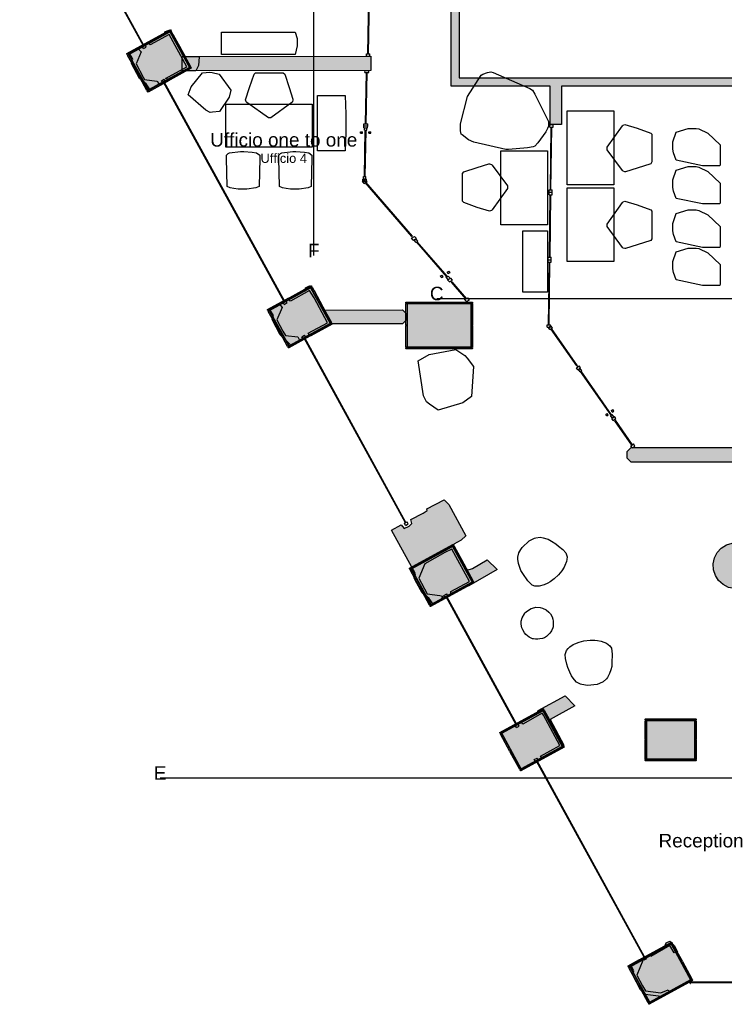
# Model space of a CAD drawing. Header units: millimetres. Extents: x -4985 to 43235, y -185 to 35000.
# Tile 1 of 13: x 717 to 12177, y 2317 to 18334. Entities that reach past the tile are written whole.
import ezdxf
from ezdxf.enums import TextEntityAlignment as Align

# ---------------------------------------------------------------- set-up
doc = ezdxf.new("R2010")
doc.units = ezdxf.units.MM
for name, color, linetype in [('A-ARREDI', 9, 'Continuous'), ('A-MURI-ESISTENTI', 7, 'Continuous'), ('A-MURI-NUOVI', 40, 'Continuous'), ('A-PARETI-VETRATE', 5, 'Continuous'), ('A-PILASTRI', 8, 'Continuous'), ('A-TESTI', 7, 'Continuous'), ('A-TRACCE-SEZIONI', 1, 'Continuous'), ('A-VETRINE', 4, 'Continuous')]:
    doc.layers.add(name, color=color, linetype=linetype)
doc.styles.add('VISIO', font='arial.ttf')

msp = doc.modelspace()

# ---------------------------------------------------------------- hatches: boundary and pattern name
at = {"layer": 'A-MURI-ESISTENTI'}
for points in [[(12150, 25885), (8180, 25885), (8180, 25880), (8175, 25880), (8175, 21550), (8110, 21485), (8030, 21484), (8030, 21485), (7755, 21480), (7755, 19930), (7865, 19920), (7865, 17390), (8442, 17389), (9343, 17389), (9530, 17389), (12350, 17389), (12350, 17385), (12420, 17385), (12485, 17320), (12490, 16635), (15950, 16635), (15950, 16505), (12420, 16505), (12355, 16570), (12350, 17255), (9530, 17255), (9530, 16627), (9343, 16627), (9343, 17255), (7735, 17255), (7735, 17389), (7735, 26250), (7800, 26315), (9050, 26315), (9055, 26410), (9120, 26475), (9220, 26475), (9285, 26410), (9290, 26315), (12150, 26315), (12150, 25885)], [(3150, 17365), (3087, 17378), (3435, 17567), (3147, 18096), (2840, 17925), (2805, 17950), (3040, 18075), (3085, 18110), (3080, 18135), (3140, 18165), (3215, 18090), (3410, 17735), (3635, 17730), (3625, 17590), (3580, 17505), (3400, 17505), (3150, 17365)], [(2840, 17195), (2775, 17290), (2665, 17380), (2535, 17620), (2555, 17690), (2505, 17790), (2640, 17865), (2695, 17810), (2609, 17618), (2725, 17400), (2749, 17364), (2950, 17335), (2985, 17290), (2840, 17195)], [(5430, 13195), (5410, 13235), (5725, 13405), (5505, 13810), (5433, 13930), (5120, 13755), (5095, 13790), (5370, 13935), (5365, 13970), (5430, 14005), (5505, 13930), (5785, 13410), (5710, 13335), (5690, 13345), (5430, 13195)], [(5130, 13035), (4955, 13210), (4825, 13460), (4845, 13520), (4785, 13620), (4940, 13705), (4985, 13650), (4900, 13452), (4995, 13270), (5039, 13198), (5240, 13175), (5265, 13130), (5260, 13105), (5130, 13035)], [(15790, 11135), (10665, 11135), (10600, 11200), (10600, 11310), (10665, 11375), (15690, 11375), (15695, 11330), (15655, 11280), (15790, 11135)], [(7440, 8825), (7375, 8920), (7265, 9010), (7175, 9170), (7135, 9250), (7155, 9320), (6765, 10030), (6920, 10115), (6970, 10055), (7050, 10095), (7095, 10140), (7080, 10205), (7280, 10305), (7345, 10350), (7340, 10375), (7620, 10525), (7695, 10450), (7975, 9940), (7900, 9865), (7780, 9805), (7775, 9780), (7995, 9380), (8080, 9405), (8320, 9545), (8485, 9390), (8020, 9125), (8000, 9135), (7730, 8995), (7730, 9035), (8032, 9197), (7744, 9722), (7630, 9665), (7308, 9485), (7207, 9248), (7347, 8994), (7550, 8965), (7596, 8956), (7570, 8895), (7440, 8825)], [(9210, 6315), (9190, 6355), (9501, 6526), (9235, 7020), (9213, 7051), (8900, 6875), (8875, 6910), (9130, 7045), (9150, 7095), (9590, 7335), (9745, 7170), (9345, 6950), (9565, 6530), (9490, 6455), (9470, 6465), (9210, 6315)], [(10980, 3095), (10960, 3135), (11210, 3265), (11230, 3315), (11290, 3345), (11365, 3270), (11415, 3170), (11360, 3155), (11292, 3271), (10980, 3095)], [(11150, 2445), (10890, 2475), (10815, 2550), (10685, 2800), (10705, 2860), (10650, 2965), (10800, 3045), (10853, 3028), (10754, 2792), (10845, 2620), (10894, 2538), (11144, 2505), (11267, 2555), (11285, 2510), (11150, 2445)]]:
    msp.add_hatch(color=7, dxfattribs=at).paths.add_polyline_path(points)
at = {"layer": 'A-MURI-NUOVI'}
for points in [[(6428, 17510), (3358, 17503), (3358, 17735), (3415, 17735), (6427, 17742), (6428, 17510)], [(6941, 13386), (5790, 13386), (5665, 13610), (6941, 13616), (7006, 13550), (7006, 13450), (6941, 13386)], [(12584, 9760), (12657, 9695), (12710, 9612), (12740, 9519), (12743, 9452), (12371, 9452), (12371, 9084), (12432, 9084), (12340, 9079), (12244, 9100), (12158, 9144), (12085, 9210), (12032, 9292), (12002, 9386), (11998, 9483), (12018, 9579), (12063, 9666), (12129, 9738), (12211, 9791), (12304, 9821), (12402, 9826), (12497, 9805), (12584, 9760)]]:
    msp.add_hatch(color=40, dxfattribs=at).paths.add_polyline_path(points)
at = {"layer": 'A-PILASTRI'}
for points in [[(3476, 17557), (2810, 17191), (2493, 17769), (3159, 18135), (3476, 17557)], [(3178, 18155), (2824, 17961), (2818, 17973), (2819, 17978), (3165, 18169), (3171, 18167), (3178, 18155)], [(3323, 17853), (3166, 18139), (3178, 18146), (3183, 18144), (3337, 17865), (3335, 17859), (3323, 17853)], [(2819, 17958), (2466, 17764), (2459, 17776), (2461, 17782), (2807, 17972), (2812, 17970), (2819, 17958)], [(3484, 17561), (3326, 17847), (3338, 17854), (3344, 17852), (3497, 17573), (3496, 17568), (3484, 17561)], [(2486, 17766), (2643, 17479), (2631, 17472), (2625, 17474), (2472, 17753), (2473, 17759), (2486, 17766)], [(2646, 17474), (2803, 17187), (2791, 17180), (2786, 17182), (2632, 17462), (2634, 17467), (2646, 17474)], [(3150, 17368), (3503, 17562), (3510, 17550), (3508, 17545), (3162, 17354), (3157, 17356), (3150, 17368)], [(2792, 17171), (3145, 17365), (3151, 17353), (3150, 17348), (2804, 17158), (2798, 17159), (2792, 17171)], [(5765, 13393), (5099, 13028), (4781, 13606), (5448, 13972), (5765, 13393)], [(5466, 13991), (5113, 13797), (5106, 13810), (5108, 13815), (5454, 14005), (5460, 14004), (5466, 13991)], [(5612, 13689), (5454, 13976), (5467, 13982), (5472, 13981), (5626, 13701), (5624, 13696), (5612, 13689)], [(5108, 13794), (4755, 13600), (4748, 13613), (4750, 13618), (5096, 13808), (5101, 13807), (5108, 13794)], [(5772, 13397), (5615, 13684), (5627, 13690), (5632, 13689), (5786, 13409), (5784, 13404), (5772, 13397)], [(7537, 13723), (6999, 13723), (6999, 13737), (7003, 13741), (7533, 13741), (7537, 13737), (7537, 13723)], [(7017, 13715), (7017, 13363), (7003, 13363), (6999, 13367), (6999, 13711), (7003, 13715), (7017, 13715)], [(8055, 13005), (7025, 13005), (7025, 13715), (8055, 13715), (8055, 13005)], [(8081, 13723), (7543, 13723), (7543, 13737), (7547, 13741), (8077, 13741), (8081, 13737), (8081, 13723)], [(8063, 13363), (8063, 13715), (8077, 13715), (8081, 13711), (8081, 13367), (8077, 13363), (8063, 13363)], [(4774, 13602), (4932, 13316), (4919, 13309), (4914, 13310), (4760, 13590), (4762, 13595), (4774, 13602)], [(4935, 13310), (5092, 13024), (5080, 13017), (5074, 13018), (4921, 13298), (4922, 13304), (4935, 13310)], [(5438, 13205), (5792, 13399), (5798, 13386), (5797, 13381), (5451, 13191), (5445, 13192), (5438, 13205)], [(7017, 13357), (7017, 13005), (7003, 13005), (6999, 13009), (6999, 13353), (7003, 13357), (7017, 13357)], [(8063, 13005), (8063, 13357), (8077, 13357), (8081, 13353), (8081, 13009), (8077, 13005), (8063, 13005)], [(5080, 13008), (5433, 13202), (5440, 13190), (5438, 13184), (5092, 12994), (5087, 12996), (5080, 13008)], [(6999, 12997), (7537, 12997), (7537, 12983), (7533, 12979), (7003, 12979), (6999, 12983), (6999, 12997)], [(7543, 12997), (8081, 12997), (8081, 12983), (8077, 12979), (7547, 12979), (7543, 12983), (7543, 12997)], [(7776, 9783), (7422, 9589), (7415, 9602), (7417, 9607), (7764, 9797), (7769, 9795), (7776, 9783)], [(7921, 9480), (7764, 9767), (7776, 9774), (7781, 9772), (7935, 9492), (7933, 9487), (7921, 9480)], [(8074, 9184), (7407, 8820), (7090, 9399), (7757, 9763), (8074, 9184)], [(7417, 9587), (7063, 9393), (7057, 9405), (7058, 9411), (7405, 9600), (7410, 9599), (7417, 9587)], [(8080, 9188), (7924, 9475), (7936, 9482), (7941, 9480), (8094, 9200), (8093, 9195), (8080, 9188)], [(7083, 9395), (7240, 9108), (7228, 9101), (7222, 9103), (7069, 9383), (7071, 9388), (7083, 9395)], [(7747, 8996), (8100, 9190), (8107, 9178), (8105, 9172), (7759, 8983), (7753, 8984), (7747, 8996)], [(7243, 9103), (7400, 8816), (7388, 8809), (7382, 8811), (7229, 9090), (7230, 9096), (7243, 9103)], [(7388, 8800), (7741, 8994), (7748, 8981), (7746, 8976), (7400, 8786), (7394, 8788), (7388, 8800)], [(9542, 6512), (8875, 6148), (8558, 6726), (9225, 7091), (9542, 6512)], [(9244, 7111), (8891, 6917), (8884, 6930), (8886, 6935), (9232, 7125), (9237, 7123), (9244, 7111)], [(9389, 6808), (9232, 7095), (9244, 7102), (9250, 7100), (9403, 6820), (9402, 6815), (9389, 6808)], [(8885, 6914), (8532, 6721), (8525, 6733), (8527, 6739), (8873, 6928), (8879, 6927), (8885, 6914)], [(11302, 6943), (10889, 6943), (10889, 6957), (10893, 6961), (11298, 6961), (11302, 6957), (11302, 6943)], [(10907, 6935), (10907, 6623), (10893, 6623), (10889, 6627), (10889, 6931), (10893, 6935), (10907, 6935)], [(11695, 6305), (10915, 6305), (10915, 6935), (11695, 6935), (11695, 6305)], [(11721, 6943), (11308, 6943), (11308, 6957), (11312, 6961), (11717, 6961), (11721, 6957), (11721, 6943)], [(11703, 6623), (11703, 6935), (11717, 6935), (11721, 6931), (11721, 6627), (11717, 6623), (11703, 6623)], [(9549, 6516), (9392, 6803), (9404, 6810), (9410, 6808), (9563, 6528), (9561, 6523), (9549, 6516)], [(8552, 6723), (8708, 6436), (8696, 6429), (8691, 6431), (8538, 6710), (8539, 6716), (8552, 6723)], [(10907, 6617), (10907, 6305), (10893, 6305), (10889, 6309), (10889, 6613), (10893, 6617), (10907, 6617)], [(11703, 6305), (11703, 6617), (11717, 6617), (11721, 6613), (11721, 6309), (11717, 6305), (11703, 6305)], [(8711, 6430), (8868, 6144), (8856, 6137), (8851, 6139), (8697, 6418), (8699, 6424), (8711, 6430)], [(9215, 6324), (9569, 6518), (9575, 6506), (9574, 6500), (9227, 6310), (9222, 6312), (9215, 6324)], [(8856, 6128), (9210, 6322), (9217, 6309), (9215, 6304), (8868, 6114), (8863, 6116), (8856, 6128)], [(10889, 6297), (11302, 6297), (11302, 6283), (11298, 6279), (10893, 6279), (10889, 6283), (10889, 6297)], [(11308, 6297), (11721, 6297), (11721, 6283), (11717, 6279), (11312, 6279), (11308, 6283), (11308, 6297)], [(11630, 2716), (10964, 2350), (10646, 2928), (11312, 3294), (11630, 2716)], [(11331, 3314), (10978, 3120), (10971, 3132), (10973, 3138), (11319, 3328), (11324, 3326), (11331, 3314)], [(11477, 3012), (11319, 3298), (11332, 3305), (11337, 3303), (11490, 3024), (11489, 3018), (11477, 3012)], [(10973, 3117), (10619, 2923), (10613, 2935), (10614, 2941), (10960, 3131), (10966, 3129), (10973, 3117)], [(10639, 2925), (10796, 2638), (10784, 2631), (10779, 2633), (10625, 2912), (10627, 2918), (10639, 2925)], [(11637, 2720), (11480, 3006), (11492, 3013), (11497, 3011), (11651, 2732), (11649, 2726), (11637, 2720)], [(10799, 2633), (10957, 2346), (10944, 2339), (10939, 2341), (10785, 2621), (10787, 2626), (10799, 2633)], [(11303, 2527), (11656, 2721), (11663, 2709), (11662, 2704), (11315, 2513), (11310, 2515), (11303, 2527)], [(10945, 2330), (11298, 2524), (11305, 2512), (11303, 2507), (10957, 2317), (10951, 2318), (10945, 2330)]]:
    msp.add_hatch(color=8, dxfattribs=at).paths.add_polyline_path(points)

# ---------------------------------------------------------------- linework, layer by layer
at = {"layer": 'A-ARREDI'}
for points in [[(4000, 17770), (4000, 18130), (5200, 18130), (5230, 18030), (5230, 17910), (5200, 17770), (4000, 17770)], [(4000, 17770), (4000, 18130), (5200, 18130), (5230, 18030), (5230, 17910), (5200, 17770), (4000, 17770)], [(4151, 17187), (4123, 17072), (3968, 16842), (3853, 16830), (3813, 16827), (3746, 16860), (3458, 17110), (3504, 17240), (3691, 17468), (3807, 17480), (3845, 17474), (3959, 17450), (4151, 17187)], [(4151, 17187), (4123, 17072), (3968, 16842), (3853, 16830), (3813, 16827), (3746, 16860), (3458, 17110), (3504, 17240), (3691, 17468), (3807, 17480), (3845, 17474), (3959, 17450), (4151, 17187)], [(5002, 17470), (5032, 17450), (5102, 17230), (5162, 17040), (5162, 17030), (5152, 17000), (5142, 16990), (4802, 16740), (4762, 16740), (4412, 16990), (4402, 17000), (4392, 17030), (4452, 17230), (4532, 17450), (4552, 17470), (5002, 17470)], [(5002, 17470), (5032, 17450), (5102, 17230), (5162, 17040), (5162, 17030), (5152, 17000), (5142, 16990), (4802, 16740), (4762, 16740), (4412, 16990), (4402, 17000), (4392, 17030), (4452, 17230), (4532, 17450), (4552, 17470), (5002, 17470)], [(8626, 16225), (8106, 16342), (8016, 16381), (7912, 16459), (7898, 16472), (7886, 16524), (7886, 16641), (8002, 17083), (8224, 17434), (8250, 17447), (8328, 17473), (8380, 17486), (8418, 17473), (9016, 17213), (9056, 17187), (9094, 17122), (9316, 16680), (9316, 16602), (9302, 16563), (9276, 16511), (9146, 16329), (9094, 16277), (9068, 16264), (8978, 16251), (8666, 16225), (8626, 16225)], [(8626, 16225), (8106, 16342), (8016, 16381), (7912, 16459), (7898, 16472), (7886, 16524), (7886, 16641), (8002, 17083), (8224, 17434), (8250, 17447), (8328, 17473), (8380, 17486), (8418, 17473), (9016, 17213), (9056, 17187), (9094, 17122), (9316, 16680), (9316, 16602), (9302, 16563), (9276, 16511), (9146, 16329), (9094, 16277), (9068, 16264), (8978, 16251), (8666, 16225), (8626, 16225)], [(6020, 16500), (6010, 16200), (5560, 16200), (5560, 17100), (6010, 17100), (6020, 16800), (6020, 16500)], [(6020, 16500), (6010, 16200), (5560, 16200), (5560, 17100), (6010, 17100), (6020, 16800), (6020, 16500)], [(4072, 16260), (4072, 16960), (5472, 16960), (5472, 16260), (4072, 16260)], [(4072, 16260), (4072, 16960), (5472, 16960), (5472, 16260), (4072, 16260)], [(10380, 15650), (9620, 15650), (9620, 16850), (10380, 16850), (10380, 15650)], [(10380, 15650), (9620, 15650), (9620, 16850), (10380, 16850), (10380, 15650)], [(11000, 16020), (10980, 15990), (10760, 15920), (10570, 15860), (10560, 15860), (10530, 15870), (10520, 15880), (10270, 16220), (10270, 16260), (10520, 16610), (10530, 16620), (10560, 16630), (10760, 16570), (10980, 16490), (11000, 16470), (11000, 16020)], [(11000, 16020), (10980, 15990), (10760, 15920), (10570, 15860), (10560, 15860), (10530, 15870), (10520, 15880), (10270, 16220), (10270, 16260), (10520, 16610), (10530, 16620), (10560, 16630), (10760, 16570), (10980, 16490), (11000, 16470), (11000, 16020)], [(11342, 16347), (11392, 16507), (11592, 16567), (11722, 16567), (11762, 16557), (11912, 16487), (12112, 16297), (12112, 15977), (12102, 15957), (11822, 15957), (11392, 16047), (11352, 16167), (11342, 16227), (11342, 16347)], [(11342, 16347), (11392, 16507), (11592, 16567), (11722, 16567), (11762, 16557), (11912, 16487), (12112, 16297), (12112, 15977), (12102, 15957), (11822, 15957), (11392, 16047), (11352, 16167), (11342, 16227), (11342, 16347)], [(4270, 15580), (4200, 15590), (4140, 15600), (4090, 15620), (4080, 16080), (4080, 16130), (4110, 16160), (4130, 16170), (4310, 16190), (4360, 16190), (4500, 16180), (4570, 16170), (4620, 16130), (4620, 16080), (4610, 15620), (4560, 15600), (4410, 15580), (4270, 15580)], [(4270, 15580), (4200, 15590), (4140, 15600), (4090, 15620), (4080, 16080), (4080, 16130), (4110, 16160), (4130, 16170), (4310, 16190), (4360, 16190), (4500, 16180), (4570, 16170), (4620, 16130), (4620, 16080), (4610, 15620), (4560, 15600), (4410, 15580), (4270, 15580)], [(5120, 15580), (5050, 15590), (4990, 15600), (4940, 15620), (4930, 16080), (4930, 16130), (4960, 16160), (4980, 16170), (5160, 16190), (5210, 16190), (5350, 16180), (5420, 16170), (5470, 16130), (5470, 16080), (5460, 15620), (5410, 15600), (5260, 15580), (5120, 15580)], [(5120, 15580), (5050, 15590), (4990, 15600), (4940, 15620), (4930, 16080), (4930, 16130), (4960, 16160), (4980, 16170), (5160, 16190), (5210, 16190), (5350, 16180), (5420, 16170), (5470, 16130), (5470, 16080), (5460, 15620), (5410, 15600), (5260, 15580), (5120, 15580)], [(8540, 16200), (9300, 16200), (9300, 15000), (8540, 15000), (8540, 16200)], [(8540, 16200), (9300, 16200), (9300, 15000), (8540, 15000), (8540, 16200)], [(7920, 15830), (7940, 15860), (8160, 15930), (8350, 15990), (8360, 15990), (8390, 15980), (8400, 15970), (8650, 15630), (8650, 15590), (8400, 15240), (8390, 15230), (8360, 15220), (8160, 15280), (7940, 15360), (7920, 15380), (7920, 15830)], [(7920, 15830), (7940, 15860), (8160, 15930), (8350, 15990), (8360, 15990), (8390, 15980), (8400, 15970), (8650, 15630), (8650, 15590), (8400, 15240), (8390, 15230), (8360, 15220), (8160, 15280), (7940, 15360), (7920, 15380), (7920, 15830)], [(11342, 15727), (11392, 15887), (11592, 15947), (11722, 15947), (11762, 15937), (11912, 15867), (12112, 15677), (12112, 15357), (12102, 15337), (11822, 15337), (11392, 15427), (11352, 15547), (11342, 15607), (11342, 15727)], [(11342, 15727), (11392, 15887), (11592, 15947), (11722, 15947), (11762, 15937), (11912, 15867), (12112, 15677), (12112, 15357), (12102, 15337), (11822, 15337), (11392, 15427), (11352, 15547), (11342, 15607), (11342, 15727)], [(10380, 14400), (9620, 14400), (9620, 15600), (10380, 15600), (10380, 14400)], [(10380, 14400), (9620, 14400), (9620, 15600), (10380, 15600), (10380, 14400)], [(11000, 14770), (10980, 14740), (10760, 14670), (10570, 14610), (10560, 14610), (10530, 14620), (10520, 14630), (10270, 14970), (10270, 15010), (10520, 15360), (10530, 15370), (10560, 15380), (10760, 15320), (10980, 15240), (11000, 15220), (11000, 14770)], [(11000, 14770), (10980, 14740), (10760, 14670), (10570, 14610), (10560, 14610), (10530, 14620), (10520, 14630), (10270, 14970), (10270, 15010), (10520, 15360), (10530, 15370), (10560, 15380), (10760, 15320), (10980, 15240), (11000, 15220), (11000, 14770)], [(11342, 15020), (11392, 15180), (11592, 15240), (11722, 15240), (11762, 15230), (11912, 15160), (12112, 14970), (12112, 14650), (12102, 14630), (11822, 14630), (11392, 14720), (11352, 14840), (11342, 14900), (11342, 15020)], [(11342, 15020), (11392, 15180), (11592, 15240), (11722, 15240), (11762, 15230), (11912, 15160), (12112, 14970), (12112, 14650), (12102, 14630), (11822, 14630), (11392, 14720), (11352, 14840), (11342, 14900), (11342, 15020)], [(9300, 13900), (8900, 13900), (8900, 14900), (9300, 14900), (9300, 13900)], [(9300, 13900), (8900, 13900), (8900, 14900), (9300, 14900), (9300, 13900)], [(11342, 14400), (11392, 14560), (11592, 14620), (11722, 14620), (11762, 14610), (11912, 14540), (12112, 14350), (12112, 14030), (12102, 14010), (11822, 14010), (11392, 14100), (11352, 14220), (11342, 14280), (11342, 14400)], [(11342, 14400), (11392, 14560), (11592, 14620), (11722, 14620), (11762, 14610), (11912, 14540), (12112, 14350), (12112, 14030), (12102, 14010), (11822, 14010), (11392, 14100), (11352, 14220), (11342, 14280), (11342, 14400)], [(8068, 12204), (7925, 12100), (7525, 11984), (7381, 12081), (7332, 12116), (7287, 12218), (7197, 12783), (7375, 12888), (7810, 12969), (7955, 12872), (7993, 12829), (8100, 12691), (8068, 12204)], [(8068, 12204), (7925, 12100), (7525, 11984), (7381, 12081), (7332, 12116), (7287, 12218), (7197, 12783), (7375, 12888), (7810, 12969), (7955, 12872), (7993, 12829), (8100, 12691), (8068, 12204)], [(9409, 9236), (9344, 9189), (9307, 9169), (9250, 9143), (9164, 9117), (9094, 9120), (9052, 9135), (8983, 9208), (8902, 9324), (8869, 9375), (8849, 9425), (8830, 9489), (8818, 9561), (8819, 9589), (8836, 9659), (8866, 9715), (8888, 9749), (9005, 9859), (9092, 9898), (9113, 9904), (9184, 9916), (9233, 9907), (9289, 9891), (9310, 9884), (9366, 9853), (9435, 9809), (9483, 9772), (9552, 9713), (9600, 9662), (9619, 9597), (9618, 9555), (9609, 9520), (9586, 9457), (9571, 9429), (9533, 9367), (9482, 9305), (9409, 9236)], [(9409, 9236), (9344, 9189), (9307, 9169), (9250, 9143), (9164, 9117), (9094, 9120), (9052, 9135), (8983, 9208), (8902, 9324), (8869, 9375), (8849, 9425), (8830, 9489), (8818, 9561), (8819, 9589), (8836, 9659), (8866, 9715), (8888, 9749), (9005, 9859), (9092, 9898), (9113, 9904), (9184, 9916), (9233, 9907), (9289, 9891), (9310, 9884), (9366, 9853), (9435, 9809), (9483, 9772), (9552, 9713), (9600, 9662), (9619, 9597), (9618, 9555), (9609, 9520), (9586, 9457), (9571, 9429), (9533, 9367), (9482, 9305), (9409, 9236)], [(8899, 8407), (8886, 8444), (8876, 8499), (8876, 8513), (8876, 8551), (8890, 8605), (8927, 8671), (8935, 8683), (8974, 8720), (9036, 8756), (9093, 8774), (9107, 8775), (9183, 8774), (9219, 8764), (9282, 8733), (9325, 8698), (9350, 8667), (9376, 8622), (9390, 8585), (9395, 8550), (9395, 8536), (9394, 8460), (9389, 8442), (9366, 8391), (9358, 8379), (9337, 8352), (9309, 8321), (9284, 8299), (9251, 8280), (9219, 8269), (9179, 8261), (9144, 8256), (9130, 8255), (9106, 8257), (9074, 8260), (9056, 8265), (9006, 8288), (8951, 8332), (8925, 8362), (8899, 8407)], [(8899, 8407), (8886, 8444), (8876, 8499), (8876, 8513), (8876, 8551), (8890, 8605), (8927, 8671), (8935, 8683), (8974, 8720), (9036, 8756), (9093, 8774), (9107, 8775), (9183, 8774), (9219, 8764), (9282, 8733), (9325, 8698), (9350, 8667), (9376, 8622), (9390, 8585), (9395, 8550), (9395, 8536), (9394, 8460), (9389, 8442), (9366, 8391), (9358, 8379), (9337, 8352), (9309, 8321), (9284, 8299), (9251, 8280), (9219, 8269), (9179, 8261), (9144, 8256), (9130, 8255), (9106, 8257), (9074, 8260), (9056, 8265), (9006, 8288), (8951, 8332), (8925, 8362), (8899, 8407)], [(9993, 8241), (10073, 8241), (10114, 8236), (10176, 8224), (10260, 8194), (10316, 8150), (10341, 8113), (10353, 8014), (10350, 7872), (10348, 7812), (10334, 7759), (10311, 7696), (10279, 7632), (10262, 7610), (10207, 7563), (10150, 7535), (10111, 7521), (9952, 7501), (9860, 7520), (9838, 7527), (9774, 7560), (9739, 7596), (9703, 7642), (9691, 7660), (9664, 7718), (9634, 7795), (9617, 7853), (9596, 7941), (9588, 8010), (9610, 8074), (9636, 8107), (9664, 8131), (9720, 8168), (9748, 8181), (9815, 8210), (9893, 8229), (9993, 8241)], [(9993, 8241), (10073, 8241), (10114, 8236), (10176, 8224), (10260, 8194), (10316, 8150), (10341, 8113), (10353, 8014), (10350, 7872), (10348, 7812), (10334, 7759), (10311, 7696), (10279, 7632), (10262, 7610), (10207, 7563), (10150, 7535), (10111, 7521), (9952, 7501), (9860, 7520), (9838, 7527), (9774, 7560), (9739, 7596), (9703, 7642), (9691, 7660), (9664, 7718), (9634, 7795), (9617, 7853), (9596, 7941), (9588, 8010), (9610, 8074), (9636, 8107), (9664, 8131), (9720, 8168), (9748, 8181), (9815, 8210), (9893, 8229), (9993, 8241)]]:
    msp.add_lwpolyline(points, close=True, dxfattribs=at)
at = {"layer": 'A-MURI-ESISTENTI'}
msp.add_lwpolyline([(7865, 19920), (7865, 17390), (8442, 17389), (9343, 17389), (9530, 17389), (12350, 17389), (12350, 17385), (12420, 17385), (12485, 17320), (12490, 16635), (15950, 16635), (15950, 16505), (12420, 16505), (12355, 16570), (12350, 17255), (9530, 17255), (9530, 16627), (9343, 16627), (9343, 17255), (7735, 17255), (7735, 17389), (7735, 26250)], dxfattribs=at)
for points in [[(3150, 17365), (3087, 17378), (3435, 17567), (3147, 18096), (2840, 17925), (2805, 17950), (3040, 18075), (3085, 18110), (3080, 18135), (3140, 18165), (3215, 18090), (3410, 17735), (3635, 17730), (3625, 17590), (3580, 17505), (3400, 17505), (3150, 17365)], [(2840, 17195), (2775, 17290), (2665, 17380), (2535, 17620), (2555, 17690), (2505, 17790), (2640, 17865), (2695, 17810), (2609, 17618), (2725, 17400), (2749, 17364), (2950, 17335), (2985, 17290), (2840, 17195)], [(5430, 13195), (5410, 13235), (5725, 13405), (5505, 13810), (5433, 13930), (5120, 13755), (5095, 13790), (5370, 13935), (5365, 13970), (5430, 14005), (5505, 13930), (5785, 13410), (5710, 13335), (5690, 13345), (5430, 13195)], [(5130, 13035), (4955, 13210), (4825, 13460), (4845, 13520), (4785, 13620), (4940, 13705), (4985, 13650), (4900, 13452), (4995, 13270), (5039, 13198), (5240, 13175), (5265, 13130), (5260, 13105), (5130, 13035)], [(15790, 11135), (10665, 11135), (10600, 11200), (10600, 11310), (10665, 11375), (15690, 11375), (15695, 11330), (15655, 11280), (15790, 11135)], [(7440, 8825), (7375, 8920), (7265, 9010), (7175, 9170), (7135, 9250), (7155, 9320), (6765, 10030), (6920, 10115), (6970, 10055), (7050, 10095), (7095, 10140), (7080, 10205), (7280, 10305), (7345, 10350), (7340, 10375), (7620, 10525), (7695, 10450), (7975, 9940), (7900, 9865), (7780, 9805), (7775, 9780), (7995, 9380), (8080, 9405), (8320, 9545), (8485, 9390), (8020, 9125), (8000, 9135), (7730, 8995), (7730, 9035), (8032, 9197), (7744, 9722), (7630, 9665), (7308, 9485), (7207, 9248), (7347, 8994), (7550, 8965), (7596, 8956), (7570, 8895), (7440, 8825)], [(9210, 6315), (9190, 6355), (9501, 6526), (9235, 7020), (9213, 7051), (8900, 6875), (8875, 6910), (9130, 7045), (9150, 7095), (9590, 7335), (9745, 7170), (9345, 6950), (9565, 6530), (9490, 6455), (9470, 6465), (9210, 6315)], [(10980, 3095), (10960, 3135), (11210, 3265), (11230, 3315), (11290, 3345), (11365, 3270), (11415, 3170), (11360, 3155), (11292, 3271), (10980, 3095)], [(11150, 2445), (10890, 2475), (10815, 2550), (10685, 2800), (10705, 2860), (10650, 2965), (10800, 3045), (10853, 3028), (10754, 2792), (10845, 2620), (10894, 2538), (11144, 2505), (11267, 2555), (11285, 2510), (11150, 2445)]]:
    msp.add_lwpolyline(points, close=True, dxfattribs=at)
at = {"layer": 'A-MURI-NUOVI'}
for points in [[(6428, 17510), (3358, 17503), (3358, 17735), (3415, 17735), (6427, 17742), (6428, 17510)], [(6941, 13386), (5790, 13386), (5665, 13610), (6941, 13616), (7006, 13550), (7006, 13450), (6941, 13386)], [(12584, 9760), (12657, 9695), (12710, 9612), (12740, 9519), (12743, 9452), (12371, 9452), (12371, 9084), (12432, 9084), (12340, 9079), (12244, 9100), (12158, 9144), (12085, 9210), (12032, 9292), (12002, 9386), (11998, 9483), (12018, 9579), (12063, 9666), (12129, 9738), (12211, 9791), (12304, 9821), (12402, 9826), (12497, 9805), (12584, 9760)]]:
    msp.add_lwpolyline(points, close=True, dxfattribs=at)
at = {"layer": 'A-PARETI-VETRATE'}
for p, q in [((6380, 17778), (6444, 21043)), ((6390, 17777), (6454, 21043)), ((6360, 17778), (6410, 17777)), ((6360, 17740), (6360, 17778)), ((6360, 17740), (6410, 17739)), ((6380, 17778), (6390, 17777)), ((6410, 17739), (6410, 17777)), ((6333, 17477), (6334, 17510)), ((6333, 17477), (6395, 17477)), ((6334, 17510), (6396, 17510)), ((6340, 16642), (6358, 17477)), ((6353, 16642), (6370, 17477)), ((6358, 17477), (6370, 17477)), ((6395, 17477), (6396, 17510)), ((6258, 16512), (6293, 16511)), ((6258, 16489), (6258, 16512)), ((6293, 16488), (6293, 16511)), ((6314, 16577), (6315, 16609)), ((6314, 16577), (6376, 16576)), ((6315, 16609), (6316, 16642)), ((6315, 16609), (6377, 16609)), ((6315, 16609), (6377, 16609)), ((6316, 16642), (6378, 16642)), ((6323, 15782), (6338, 16536)), ((6325, 16573), (6365, 16573)), ((6325, 16536), (6325, 16573)), ((6325, 16536), (6364, 16536)), ((6335, 15781), (6351, 16536)), ((6338, 16536), (6351, 16536)), ((6340, 16642), (6353, 16642)), ((6364, 16536), (6365, 16573)), ((6376, 16576), (6377, 16609)), ((6377, 16609), (6378, 16642)), ((6394, 16487), (6395, 16510)), ((6395, 16510), (6430, 16510)), ((6429, 16487), (6430, 16510)), ((9342, 16587), (9343, 16627)), ((9342, 16587), (9392, 16586)), ((9343, 16627), (9393, 16626)), ((9348, 15568), (9362, 16586)), ((9358, 15568), (9372, 16586)), ((9362, 16586), (9372, 16586)), ((9392, 16586), (9393, 16626)), ((6258, 16489), (6293, 16488)), ((6394, 16487), (6429, 16487)), ((6290, 15705), (6340, 15734)), ((6318, 15672), (6290, 15705)), ((6296, 15709), (6297, 15742)), ((6296, 15709), (6358, 15708)), ((6297, 15742), (6359, 15741)), ((6308, 15745), (6309, 15782)), ((6308, 15745), (6348, 15744)), ((6309, 15782), (6349, 15781)), ((6318, 15672), (6369, 15701)), ((6323, 15782), (6335, 15781)), ((6369, 15701), (6340, 15734)), ((6348, 15744), (6349, 15781)), ((6358, 15708), (6359, 15741)), ((6338, 15684), (6348, 15689)), ((7096, 14807), (6338, 15684)), ((7107, 14812), (6348, 15689)), ((9328, 15528), (9328, 15568)), ((9328, 15568), (9378, 15567)), ((9348, 15568), (9358, 15568)), ((9378, 15527), (9378, 15567)), ((9327, 15488), (9328, 15528)), ((9327, 15488), (9377, 15487)), ((9328, 15528), (9378, 15527)), ((9328, 15528), (9378, 15527)), ((9333, 14469), (9347, 15488)), ((9343, 14469), (9357, 15488)), ((9347, 15488), (9357, 15488)), ((9377, 15487), (9378, 15527)), ((7090, 14779), (7141, 14808)), ((7119, 14746), (7090, 14779)), ((7096, 14807), (7107, 14812)), ((7119, 14746), (7170, 14775)), ((7131, 14748), (7163, 14766)), ((7163, 14711), (7131, 14748)), ((7170, 14775), (7141, 14808)), ((7195, 14729), (7163, 14766)), ((7163, 14711), (7195, 14729)), ((7174, 14717), (7184, 14723)), ((7663, 14152), (7174, 14717)), ((7673, 14158), (7184, 14723)), ((9312, 14430), (9313, 14470)), ((9312, 14390), (9312, 14430)), ((9312, 14430), (9362, 14429)), ((9312, 14430), (9362, 14429)), ((9313, 14470), (9363, 14469)), ((9333, 14469), (9343, 14469)), ((9362, 14429), (9363, 14469)), ((9362, 14389), (9362, 14429)), ((9312, 14390), (9362, 14389)), ((9318, 13371), (9332, 14389)), ((9328, 13371), (9342, 14389)), ((9332, 14389), (9342, 14389)), ((7556, 14164), (7584, 14180)), ((7576, 14141), (7556, 14164)), ((7576, 14141), (7604, 14157)), ((7604, 14157), (7584, 14180)), ((7652, 14146), (7684, 14164)), ((7684, 14109), (7652, 14146)), ((7663, 14152), (7673, 14158)), ((7668, 14227), (7696, 14243)), ((7688, 14204), (7668, 14227)), ((7677, 14100), (7728, 14129)), ((7706, 14068), (7677, 14100)), ((7716, 14127), (7684, 14164)), ((7684, 14109), (7716, 14127)), ((7688, 14204), (7716, 14220)), ((7716, 14220), (7696, 14243)), ((7706, 14068), (7756, 14096)), ((7756, 14096), (7728, 14129)), ((7740, 14062), (7750, 14068)), ((7974, 13792), (7740, 14062)), ((7984, 13798), (7750, 14068)), ((7954, 13781), (8004, 13810)), ((7982, 13748), (7954, 13781)), ((7974, 13792), (7984, 13798)), ((7982, 13748), (8033, 13777)), ((8033, 13777), (8004, 13810)), ((9298, 13331), (9298, 13371)), ((9298, 13371), (9348, 13370)), ((9298, 13331), (9348, 13330)), ((9317, 13327), (9358, 13356)), ((9340, 13294), (9317, 13327)), ((9318, 13371), (9328, 13371)), ((9340, 13294), (9381, 13323)), ((9348, 13330), (9348, 13370)), ((9356, 13306), (9365, 13312)), ((9778, 12701), (9356, 13306)), ((9381, 13323), (9358, 13356)), ((9787, 12706), (9365, 13312)), ((9774, 12673), (9814, 12702)), ((9796, 12640), (9774, 12673)), ((9778, 12701), (9787, 12706)), ((9796, 12640), (9837, 12669)), ((9806, 12642), (9832, 12660)), ((9837, 12669), (9814, 12702)), ((9858, 12623), (9832, 12660)), ((9832, 12605), (9806, 12642)), ((9832, 12605), (9858, 12623)), ((9841, 12611), (9849, 12617)), ((10336, 11901), (9841, 12611)), ((10345, 11906), (9849, 12617)), ((10250, 11912), (10273, 11928)), ((10266, 11890), (10250, 11912)), ((10266, 11890), (10289, 11906)), ((10289, 11906), (10273, 11928)), ((10327, 11894), (10354, 11913)), ((10353, 11858), (10327, 11894)), ((10336, 11901), (10345, 11906)), ((10340, 11975), (10363, 11991)), ((10356, 11952), (10340, 11975)), ((10348, 11849), (10389, 11878)), ((10353, 11858), (10379, 11876)), ((10379, 11876), (10354, 11913)), ((10356, 11952), (10379, 11968)), ((10379, 11968), (10363, 11991)), ((10412, 11845), (10389, 11878)), ((10371, 11816), (10348, 11849)), ((10371, 11816), (10412, 11845)), ((10399, 11811), (10407, 11817)), ((10676, 11415), (10399, 11811)), ((10684, 11420), (10407, 11817)), ((10659, 11403), (10700, 11432)), ((10682, 11370), (10659, 11403)), ((10676, 11415), (10684, 11420)), ((10682, 11370), (10723, 11399)), ((10723, 11399), (10700, 11432))]:
    msp.add_line(p, q, dxfattribs=at)
at = {"layer": 'A-PILASTRI'}
for points in [[(3476, 17557), (2810, 17191), (2493, 17769), (3159, 18135), (3476, 17557)], [(3178, 18155), (2824, 17961), (2818, 17973), (2819, 17978), (3165, 18169), (3171, 18167), (3178, 18155)], [(3323, 17853), (3166, 18139), (3178, 18146), (3183, 18144), (3337, 17865), (3335, 17859), (3323, 17853)], [(2819, 17958), (2466, 17764), (2459, 17776), (2461, 17782), (2807, 17972), (2812, 17970), (2819, 17958)], [(3484, 17561), (3326, 17847), (3338, 17854), (3344, 17852), (3497, 17573), (3496, 17568), (3484, 17561)], [(2486, 17766), (2643, 17479), (2631, 17472), (2625, 17474), (2472, 17753), (2473, 17759), (2486, 17766)], [(2646, 17474), (2803, 17187), (2791, 17180), (2786, 17182), (2632, 17462), (2634, 17467), (2646, 17474)], [(3150, 17368), (3503, 17562), (3510, 17550), (3508, 17545), (3162, 17354), (3157, 17356), (3150, 17368)], [(2792, 17171), (3145, 17365), (3151, 17353), (3150, 17348), (2804, 17158), (2798, 17159), (2792, 17171)], [(5765, 13393), (5099, 13028), (4781, 13606), (5448, 13972), (5765, 13393)], [(5466, 13991), (5113, 13797), (5106, 13810), (5108, 13815), (5454, 14005), (5460, 14004), (5466, 13991)], [(5612, 13689), (5454, 13976), (5467, 13982), (5472, 13981), (5626, 13701), (5624, 13696), (5612, 13689)], [(5108, 13794), (4755, 13600), (4748, 13613), (4750, 13618), (5096, 13808), (5101, 13807), (5108, 13794)], [(5772, 13397), (5615, 13684), (5627, 13690), (5632, 13689), (5786, 13409), (5784, 13404), (5772, 13397)], [(7537, 13723), (6999, 13723), (6999, 13737), (7003, 13741), (7533, 13741), (7537, 13737), (7537, 13723)], [(7017, 13715), (7017, 13363), (7003, 13363), (6999, 13367), (6999, 13711), (7003, 13715), (7017, 13715)], [(8055, 13005), (7025, 13005), (7025, 13715), (8055, 13715), (8055, 13005)], [(8081, 13723), (7543, 13723), (7543, 13737), (7547, 13741), (8077, 13741), (8081, 13737), (8081, 13723)], [(8063, 13363), (8063, 13715), (8077, 13715), (8081, 13711), (8081, 13367), (8077, 13363), (8063, 13363)], [(4774, 13602), (4932, 13316), (4919, 13309), (4914, 13310), (4760, 13590), (4762, 13595), (4774, 13602)], [(4935, 13310), (5092, 13024), (5080, 13017), (5074, 13018), (4921, 13298), (4922, 13304), (4935, 13310)], [(5438, 13205), (5792, 13399), (5798, 13386), (5797, 13381), (5451, 13191), (5445, 13192), (5438, 13205)], [(7017, 13357), (7017, 13005), (7003, 13005), (6999, 13009), (6999, 13353), (7003, 13357), (7017, 13357)], [(8063, 13005), (8063, 13357), (8077, 13357), (8081, 13353), (8081, 13009), (8077, 13005), (8063, 13005)], [(5080, 13008), (5433, 13202), (5440, 13190), (5438, 13184), (5092, 12994), (5087, 12996), (5080, 13008)], [(6999, 12997), (7537, 12997), (7537, 12983), (7533, 12979), (7003, 12979), (6999, 12983), (6999, 12997)], [(7543, 12997), (8081, 12997), (8081, 12983), (8077, 12979), (7547, 12979), (7543, 12983), (7543, 12997)], [(7776, 9783), (7422, 9589), (7415, 9602), (7417, 9607), (7764, 9797), (7769, 9795), (7776, 9783)], [(7921, 9480), (7764, 9767), (7776, 9774), (7781, 9772), (7935, 9492), (7933, 9487), (7921, 9480)], [(8074, 9184), (7407, 8820), (7090, 9399), (7757, 9763), (8074, 9184)], [(7417, 9587), (7063, 9393), (7057, 9405), (7058, 9411), (7405, 9600), (7410, 9599), (7417, 9587)], [(8080, 9188), (7924, 9475), (7936, 9482), (7941, 9480), (8094, 9200), (8093, 9195), (8080, 9188)], [(7083, 9395), (7240, 9108), (7228, 9101), (7222, 9103), (7069, 9383), (7071, 9388), (7083, 9395)], [(7747, 8996), (8100, 9190), (8107, 9178), (8105, 9172), (7759, 8983), (7753, 8984), (7747, 8996)], [(7243, 9103), (7400, 8816), (7388, 8809), (7382, 8811), (7229, 9090), (7230, 9096), (7243, 9103)], [(7388, 8800), (7741, 8994), (7748, 8981), (7746, 8976), (7400, 8786), (7394, 8788), (7388, 8800)], [(9542, 6512), (8875, 6148), (8558, 6726), (9225, 7091), (9542, 6512)], [(9244, 7111), (8891, 6917), (8884, 6930), (8886, 6935), (9232, 7125), (9237, 7123), (9244, 7111)], [(9389, 6808), (9232, 7095), (9244, 7102), (9250, 7100), (9403, 6820), (9402, 6815), (9389, 6808)], [(8885, 6914), (8532, 6721), (8525, 6733), (8527, 6739), (8873, 6928), (8879, 6927), (8885, 6914)], [(11302, 6943), (10889, 6943), (10889, 6957), (10893, 6961), (11298, 6961), (11302, 6957), (11302, 6943)], [(10907, 6935), (10907, 6623), (10893, 6623), (10889, 6627), (10889, 6931), (10893, 6935), (10907, 6935)], [(11695, 6305), (10915, 6305), (10915, 6935), (11695, 6935), (11695, 6305)], [(11721, 6943), (11308, 6943), (11308, 6957), (11312, 6961), (11717, 6961), (11721, 6957), (11721, 6943)], [(11703, 6623), (11703, 6935), (11717, 6935), (11721, 6931), (11721, 6627), (11717, 6623), (11703, 6623)], [(9549, 6516), (9392, 6803), (9404, 6810), (9410, 6808), (9563, 6528), (9561, 6523), (9549, 6516)], [(8552, 6723), (8708, 6436), (8696, 6429), (8691, 6431), (8538, 6710), (8539, 6716), (8552, 6723)], [(10907, 6617), (10907, 6305), (10893, 6305), (10889, 6309), (10889, 6613), (10893, 6617), (10907, 6617)], [(11703, 6305), (11703, 6617), (11717, 6617), (11721, 6613), (11721, 6309), (11717, 6305), (11703, 6305)], [(8711, 6430), (8868, 6144), (8856, 6137), (8851, 6139), (8697, 6418), (8699, 6424), (8711, 6430)], [(9215, 6324), (9569, 6518), (9575, 6506), (9574, 6500), (9227, 6310), (9222, 6312), (9215, 6324)], [(8856, 6128), (9210, 6322), (9217, 6309), (9215, 6304), (8868, 6114), (8863, 6116), (8856, 6128)], [(10889, 6297), (11302, 6297), (11302, 6283), (11298, 6279), (10893, 6279), (10889, 6283), (10889, 6297)], [(11308, 6297), (11721, 6297), (11721, 6283), (11717, 6279), (11312, 6279), (11308, 6283), (11308, 6297)], [(11630, 2716), (10964, 2350), (10646, 2928), (11312, 3294), (11630, 2716)], [(11331, 3314), (10978, 3120), (10971, 3132), (10973, 3138), (11319, 3328), (11324, 3326), (11331, 3314)], [(11477, 3012), (11319, 3298), (11332, 3305), (11337, 3303), (11490, 3024), (11489, 3018), (11477, 3012)], [(10973, 3117), (10619, 2923), (10613, 2935), (10614, 2941), (10960, 3131), (10966, 3129), (10973, 3117)], [(10639, 2925), (10796, 2638), (10784, 2631), (10779, 2633), (10625, 2912), (10627, 2918), (10639, 2925)], [(11637, 2720), (11480, 3006), (11492, 3013), (11497, 3011), (11651, 2732), (11649, 2726), (11637, 2720)], [(10799, 2633), (10957, 2346), (10944, 2339), (10939, 2341), (10785, 2621), (10787, 2626), (10799, 2633)], [(11303, 2527), (11656, 2721), (11663, 2709), (11662, 2704), (11315, 2513), (11310, 2515), (11303, 2527)], [(10945, 2330), (11298, 2524), (11305, 2512), (11303, 2507), (10957, 2317), (10951, 2318), (10945, 2330)]]:
    msp.add_lwpolyline(points, close=True, dxfattribs=at)
at = {"layer": 'A-TRACCE-SEZIONI'}
for p, q in [((5500, 14500), (5500, 34500)), ((7500, 13800), (26000, 13800)), ((3000, 6000), (37000, 6000))]:
    msp.add_line(p, q, dxfattribs=at)
at = {"layer": 'A-VETRINE'}
for p, q in [((2728, 17910), (717, 21580)), ((2737, 17914), (726, 21584)), ((2711, 17900), (2755, 17924)), ((2730, 17865), (2711, 17900)), ((2728, 17910), (2737, 17914)), ((2730, 17865), (2774, 17889)), ((2774, 17889), (2755, 17924)), ((3021, 17342), (3065, 17366)), ((3040, 17307), (3021, 17342)), ((3040, 17307), (3084, 17331)), ((3058, 17317), (3067, 17321)), ((5019, 13747), (3058, 17317)), ((3084, 17331), (3065, 17366)), ((5028, 13751), (3067, 17321)), ((5002, 13737), (5046, 13761)), ((5021, 13702), (5002, 13737)), ((5019, 13747), (5028, 13751)), ((5021, 13702), (5065, 13726)), ((5065, 13726), (5046, 13761)), ((5307, 13178), (5351, 13203)), ((5326, 13144), (5307, 13178)), ((5326, 13144), (5370, 13168)), ((5344, 13153), (5353, 13158)), ((6991, 10152), (5344, 13153)), ((5370, 13168), (5351, 13203)), ((7000, 10157), (5353, 13158)), ((6974, 10142), (7018, 10166)), ((6993, 10107), (6974, 10142)), ((6991, 10152), (7000, 10157)), ((6993, 10107), (7037, 10132)), ((7037, 10132), (7018, 10166)), ((7618, 8970), (7662, 8994)), ((7637, 8935), (7618, 8970)), ((7681, 8959), (7662, 8994)), ((7637, 8935), (7681, 8959)), ((7655, 8945), (7664, 8950)), ((8793, 6864), (7655, 8945)), ((8802, 6869), (7664, 8950)), ((8776, 6855), (8820, 6879)), ((8795, 6820), (8776, 6855)), ((8793, 6864), (8802, 6869)), ((8795, 6820), (8839, 6844)), ((8839, 6844), (8820, 6879)), ((9087, 6297), (9131, 6321)), ((9106, 6262), (9087, 6297)), ((9106, 6262), (9150, 6286)), ((9124, 6272), (9133, 6276)), ((10873, 3085), (9124, 6272)), ((9150, 6286), (9131, 6321)), ((10882, 3090), (9133, 6276)), ((10856, 3075), (10900, 3099)), ((10875, 3040), (10856, 3075)), ((10873, 3085), (10882, 3090)), ((10875, 3040), (10919, 3064)), ((10919, 3064), (10900, 3099)), ((11622, 2703), (11630, 2703)), ((11622, 2653), (11622, 2703)), ((11622, 2653), (11630, 2653)), ((11630, 2653), (11630, 2703)), ((11630, 2683), (12502, 2683)), ((11630, 2673), (11630, 2683)), ((11630, 2673), (12502, 2673))]:
    msp.add_line(p, q, dxfattribs=at)

# ---------------------------------------------------------------- texts
at = {"layer": 'A-TESTI', "style": 'VISIO'}
for s, height, p in [('Ufficio one to one', 220, (5012, 16380)), ('Ufficio 4', 150, (5012, 16080)), ('F', 220, (5500, 14580)), ('C', 220, (7500, 13880)), ('E', 220, (3000, 6080)), ('Reception', 220, (11800, 4980))]:
    msp.add_text(s, height=height, dxfattribs=at).set_placement(p, align=Align.MIDDLE_CENTER)

doc.saveas('drawing.dxf')
